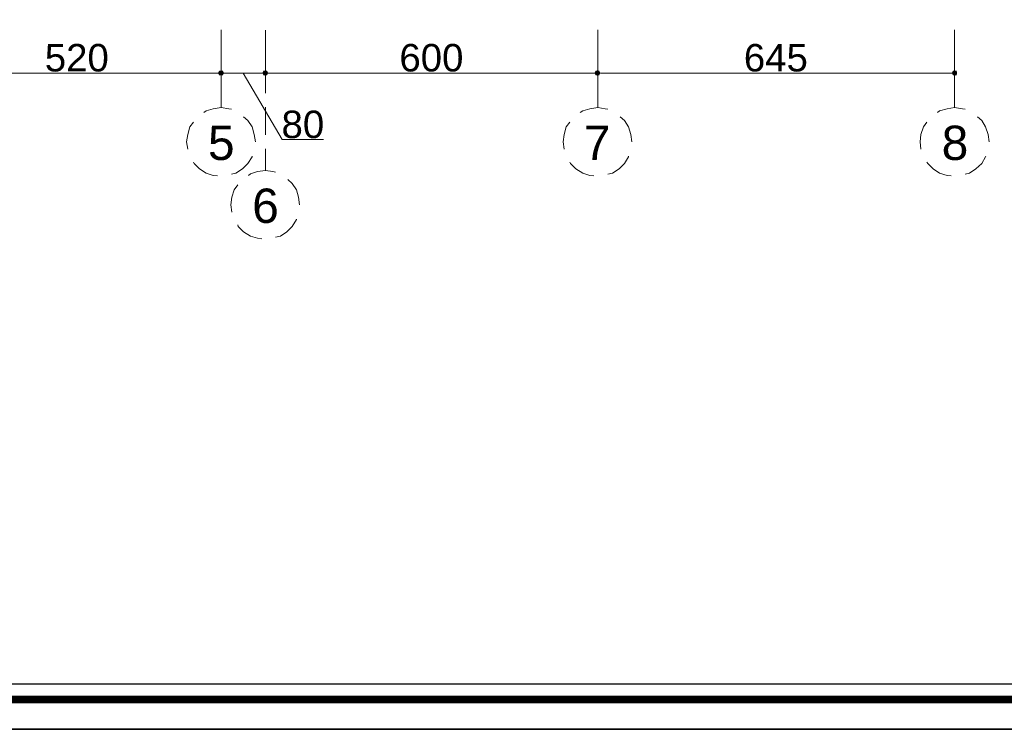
# Model space of a CAD drawing. Header units: metres. Extents: x 5.7 to 89.8, y 4 to 63.5.
# Tile 5 of 14: x 41.6 to 59.4, y 4 to 16.8. Entities that reach past the tile are written whole.
import ezdxf

# ---------------------------------------------------------------- set-up
doc = ezdxf.new("R2010")
doc.units = ezdxf.units.M
doc.header["$MEASUREMENT"] = 0
for name, color, linetype in [('PDF14_ax', 7, 'Continuous'), ('PDF14_dim', 7, 'Continuous'), ('PDF14_KADR', 7, 'Continuous'), ('PDF14_Text', 7, 'Continuous'), ('PDF14_W', 7, 'Continuous')]:
    doc.layers.add(name, color=color, linetype=linetype)
doc.styles.add('PDF Arial', font='arial.ttf')

msp = doc.modelspace()

# ---------------------------------------------------------------- linework, layer by layer
at = {"layer": 'PDF14_ax', "lineweight": 9}
for points in [[(45.222, 16.649), (45.222, 16.071)], [(46.021, 16.64), (46.021, 16.254)], [(52.021, 16.649), (52.021, 16.071)], [(58.465, 16.649), (58.465, 16.071)], [(46.021, 16.004), (46.021, 15.503)], [(45.222, 15.821), (45.222, 15.243)], [(52.021, 15.821), (52.021, 15.243)], [(58.465, 15.821), (58.465, 15.243)], [(45.405, 15.214), (45.357, 15.224), (45.222, 15.243), (45.077, 15.224), (44.952, 15.185), (44.904, 15.156)], [(46.021, 15.253), (46.021, 14.752)], [(52.204, 15.214), (52.156, 15.224), (52.021, 15.243), (51.877, 15.224), (51.752, 15.185), (51.703, 15.156)], [(58.657, 15.214), (58.609, 15.224), (58.465, 15.243), (58.33, 15.224), (58.195, 15.185), (58.156, 15.156)], [(44.721, 14.983), (44.653, 14.896), (44.615, 14.761), (44.596, 14.627), (44.615, 14.492)], [(45.838, 14.627), (45.819, 14.761), (45.78, 14.896), (45.703, 15.012), (45.626, 15.079)], [(51.52, 14.983), (51.453, 14.896), (51.415, 14.761), (51.395, 14.627), (51.415, 14.492)], [(52.638, 14.627), (52.618, 14.761), (52.58, 14.896), (52.503, 15.012), (52.426, 15.079)], [(57.964, 14.983), (57.906, 14.896), (57.858, 14.761), (57.848, 14.627), (57.858, 14.492)], [(59.091, 14.627), (59.071, 14.761), (59.023, 14.896), (58.956, 15.012), (58.879, 15.079)], [(45.838, 14.627), (45.838, 14.627)], [(52.638, 14.627), (52.638, 14.627)], [(59.091, 14.627), (59.091, 14.627)], [(46.021, 14.501), (46.021, 14.106)], [(44.721, 14.261), (44.731, 14.232), (44.827, 14.135), (44.952, 14.058), (45.077, 14.02), (45.154, 14.01)], [(45.405, 14.039), (45.482, 14.058), (45.607, 14.135), (45.703, 14.232), (45.78, 14.357), (45.78, 14.367)], [(51.52, 14.261), (51.53, 14.232), (51.626, 14.135), (51.752, 14.058), (51.877, 14.02), (51.954, 14.01)], [(52.204, 14.039), (52.291, 14.058), (52.407, 14.135), (52.503, 14.232), (52.58, 14.357), (52.58, 14.367)], [(57.964, 14.261), (57.983, 14.232), (58.079, 14.135), (58.195, 14.058), (58.33, 14.02), (58.407, 14.01)], [(58.657, 14.039), (58.734, 14.058), (58.85, 14.135), (58.956, 14.232), (59.023, 14.357), (59.033, 14.367)], [(46.204, 14.078), (46.156, 14.087), (46.021, 14.106), (45.877, 14.087), (45.751, 14.049), (45.713, 14.02)], [(46.637, 13.49), (46.618, 13.625), (46.58, 13.76), (46.503, 13.875), (46.426, 13.943)], [(45.52, 13.846), (45.453, 13.76), (45.414, 13.625), (45.395, 13.49), (45.414, 13.355)], [(46.637, 13.49), (46.637, 13.49)], [(46.204, 12.903), (46.291, 12.922), (46.406, 12.999), (46.503, 13.095), (46.58, 13.22), (46.58, 13.23)], [(45.52, 13.124), (45.53, 13.095), (45.626, 12.999), (45.751, 12.922), (45.877, 12.883), (45.954, 12.874)]]:
    msp.add_lwpolyline(points, dxfattribs=at)
at = {"layer": 'PDF14_dim', "lineweight": 20}
for points in [[(45.222, 15.811), (45.222, 16.582)], [(46.021, 15.811), (46.021, 16.322)], [(52.021, 15.811), (52.021, 16.36)]]:
    msp.add_lwpolyline(points, close=True, dxfattribs=at)
for points in [[(58.465, 16.235), (58.465, 15.811)], [(45.116, 15.869), (40.117, 15.869)], [(45.915, 15.869), (45.318, 15.869)], [(45.617, 15.869), (46.32, 14.665), (47.071, 14.665)], [(51.915, 15.869), (46.117, 15.869)], [(58.368, 15.869), (52.118, 15.869)]]:
    msp.add_lwpolyline(points, dxfattribs=at)
at = {"layer": 'PDF14_KADR', "lineweight": 25}
for points in [[(5.695, 4.013), (89.785, 4.013), (89.785, 63.476), (5.695, 63.476)], [(5.695, 63.476), (89.785, 63.476), (89.785, 4.013), (5.695, 4.013)], [(6.514, 4.832), (88.841, 4.832), (88.841, 62.657), (6.514, 62.657)]]:
    msp.add_lwpolyline(points, close=True, dxfattribs=at)
at = {"layer": 'PDF14_KADR', "lineweight": 0, "const_width": 0.135}
msp.add_lwpolyline([(6.235, 62.937), (6.235, 4.552), (89.111, 4.552), (89.111, 62.937)], close=True, dxfattribs=at)
at = {"layer": 'PDF14_W', "lineweight": 9}
for points in [[(45.164, 15.869), (45.116, 15.869)], [(45.27, 15.869), (45.318, 15.869)], [(45.963, 15.869), (45.915, 15.869)], [(46.069, 15.869), (46.117, 15.869)], [(51.964, 15.869), (51.915, 15.869)], [(52.069, 15.869), (52.118, 15.869)], [(58.416, 15.869), (58.368, 15.869)]]:
    msp.add_lwpolyline(points, dxfattribs=at)
at = {"layer": 'PDF14_W', "transparency": 33554559}
for points in [[(45.183, 15.908), (45.222, 15.869), (45.164, 15.869)], [(45.183, 15.908), (45.164, 15.869), (45.222, 15.869)], [(45.164, 15.869), (45.183, 15.83), (45.222, 15.869)], [(45.164, 15.869), (45.222, 15.869), (45.183, 15.83)], [(45.222, 15.917), (45.183, 15.908), (45.222, 15.869)], [(45.222, 15.869), (45.222, 15.917), (45.183, 15.908)], [(45.183, 15.83), (45.222, 15.869), (45.222, 15.821)], [(45.222, 15.869), (45.183, 15.83), (45.222, 15.821)], [(45.222, 15.869), (45.251, 15.908), (45.222, 15.917)], [(45.251, 15.908), (45.222, 15.869), (45.222, 15.917)], [(45.27, 15.869), (45.222, 15.869), (45.251, 15.908)], [(45.27, 15.869), (45.251, 15.908), (45.222, 15.869)], [(45.222, 15.869), (45.222, 15.821), (45.251, 15.83)], [(45.251, 15.83), (45.27, 15.869), (45.222, 15.869)], [(45.222, 15.821), (45.251, 15.83), (45.222, 15.869)], [(45.251, 15.83), (45.222, 15.869), (45.27, 15.869)], [(45.983, 15.908), (46.021, 15.869), (45.963, 15.869)], [(45.983, 15.908), (45.963, 15.869), (46.021, 15.869)], [(45.963, 15.869), (45.983, 15.83), (46.021, 15.869)], [(45.963, 15.869), (46.021, 15.869), (45.983, 15.83)], [(46.021, 15.917), (45.983, 15.908), (46.021, 15.869)], [(46.021, 15.869), (46.021, 15.917), (45.983, 15.908)], [(45.983, 15.83), (46.021, 15.869), (46.021, 15.821)], [(46.021, 15.869), (45.983, 15.83), (46.021, 15.821)], [(46.021, 15.869), (46.05, 15.908), (46.021, 15.917)], [(46.05, 15.908), (46.021, 15.869), (46.021, 15.917)], [(46.069, 15.869), (46.021, 15.869), (46.05, 15.908)], [(46.069, 15.869), (46.05, 15.908), (46.021, 15.869)], [(46.021, 15.869), (46.021, 15.821), (46.05, 15.83)], [(46.05, 15.83), (46.069, 15.869), (46.021, 15.869)], [(46.021, 15.821), (46.05, 15.83), (46.021, 15.869)], [(46.05, 15.83), (46.021, 15.869), (46.069, 15.869)], [(51.983, 15.908), (52.021, 15.869), (51.964, 15.869)], [(51.983, 15.908), (51.964, 15.869), (52.021, 15.869)], [(51.964, 15.869), (51.983, 15.83), (52.021, 15.869)], [(51.964, 15.869), (52.021, 15.869), (51.983, 15.83)], [(52.021, 15.917), (51.983, 15.908), (52.021, 15.869)], [(52.021, 15.869), (52.021, 15.917), (51.983, 15.908)], [(51.983, 15.83), (52.021, 15.869), (52.021, 15.821)], [(52.021, 15.869), (51.983, 15.83), (52.021, 15.821)], [(52.021, 15.869), (52.05, 15.908), (52.021, 15.917)], [(52.05, 15.908), (52.021, 15.869), (52.021, 15.917)], [(52.069, 15.869), (52.021, 15.869), (52.05, 15.908)], [(52.069, 15.869), (52.05, 15.908), (52.021, 15.869)], [(52.021, 15.869), (52.021, 15.821), (52.05, 15.83)], [(52.05, 15.83), (52.069, 15.869), (52.021, 15.869)], [(52.021, 15.821), (52.05, 15.83), (52.021, 15.869)], [(52.05, 15.83), (52.021, 15.869), (52.069, 15.869)], [(58.436, 15.908), (58.416, 15.869), (58.465, 15.869)], [(58.416, 15.869), (58.465, 15.869), (58.436, 15.83)], [(58.465, 15.869), (58.465, 15.917), (58.436, 15.908)], [(58.465, 15.869), (58.436, 15.83), (58.465, 15.821)], [(58.503, 15.908), (58.465, 15.869), (58.465, 15.917)], [(58.513, 15.869), (58.503, 15.908), (58.465, 15.869)], [(58.465, 15.821), (58.503, 15.83), (58.465, 15.869)], [(58.503, 15.83), (58.465, 15.869), (58.513, 15.869)]]:
    msp.add_solid(points, dxfattribs=at)

# ---------------------------------------------------------------- texts
at = {"layer": 'PDF14_Text', "attachment_point": 7, "style": 'PDF Arial'}
for s, insert, char_height in [('520', (42.034, 15.89), 0.4964), ('600', (48.439, 15.89), 0.4964), ('645', (54.66, 15.89), 0.4964), ('80', (46.31, 14.686), 0.4964), ('5', (44.981, 14.289), 0.62), ('7', (51.771, 14.299), 0.62), ('8', (58.233, 14.289), 0.62), ('6', (45.78, 13.152), 0.62)]:
    msp.add_mtext(s, dxfattribs=dict(at, insert=insert, char_height=char_height))

doc.saveas('drawing.dxf')
